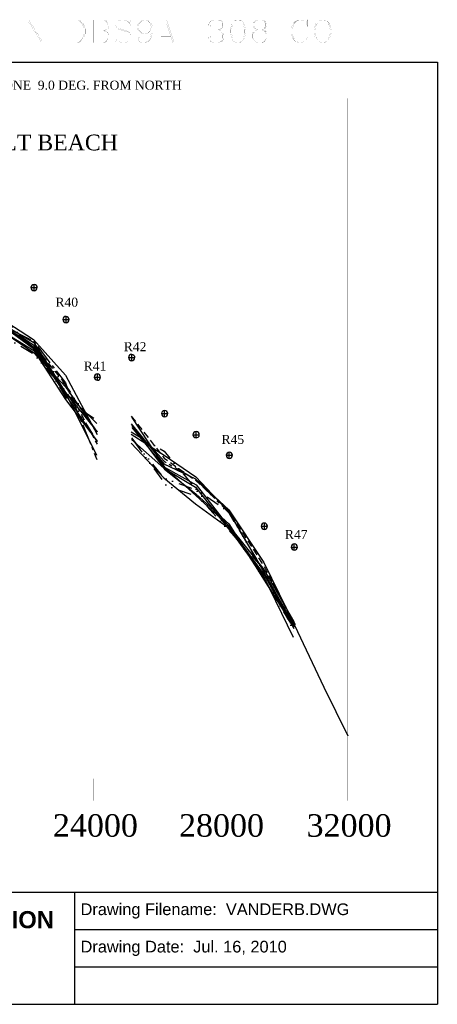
# Model space of a CAD drawing. Extents: x 926 to 14824, y -81 to 10853.
# Tile 2 of 2: x 10184 to 14824, y -81 to 10853. Entities that reach past the tile are written whole.
import ezdxf

# ---------------------------------------------------------------- set-up
doc = ezdxf.new("R2010")
doc.units = 0
doc.header["$LTSCALE"] = 300
doc.header["$MEASUREMENT"] = 0
for name, pattern in [('CENTER2', [1.125, 0.75, -0.125, 0.125, -0.125]), ('DASHED2', [0.375, 0.25, -0.125]), ('DIVIDE', [1.25, 0.5, -0.25, 0, -0.25, 0, -0.25])]:
    doc.linetypes.add(name, pattern=pattern)
doc.layers.get('0').update_dxf_attribs({"linetype": 'CONTINUOUS'})
for name, color, linetype in [('1988-03-DEP-MHW', 7, 'CONTINUOUS'), ('1997-05-CTC-MHW-18MOS', 5, 'DIVIDE'), ('1998-06-CTC-MHW-24MOS', 6, 'CONTINUOUS'), ('1999-06-CTC-MHW-36MOS', 8, 'DIVIDE'), ('2000-06-CEC-MHW-48MOS', 30, 'CONTINUOUS'), ('2001-06-ABB-MHW-60MOS', 1, 'CONTINUOUS'), ('2003-06-CPE-MHW-ANNUAL', 5, 'CONTINUOUS'), ('2005-09 CPE MHW PRE-C', 7, 'CONTINUOUS'), ('2006-06 CPE MHW POST-C', 3, 'DIVIDE'), ('2007-06 CPE MHW 1-YR', 4, 'CONTINUOUS'), ('2008-09 CPE MHW 2-YR', 6, 'DASHED2'), ('2009-07 CPE MHW 3-YR', 8, 'CENTER2'), ('DEP-MONUMENTS', 7, 'CONTINUOUS'), ('LABELS-GENERAL', 7, 'CONTINUOUS'), ('SIGNATURE', 7, 'CONTINUOUS')]:
    doc.layers.add(name, color=color, linetype=linetype)
doc.styles.get("Standard").update_dxf_attribs({"font": 'times.ttf'})
doc.styles.add('STYLE1', font='arial.ttf')

msp = doc.modelspace()

# ---------------------------------------------------------------- linework, layer by layer
at = {"color": 7, "linetype": 'Continuous', "const_width": 1}
for points in [[(10237, 10850), (10285, 10850)], [(10237, 10850), (10285, 10850)], [(10273, 10850), (10273, 10598)], [(10273, 10850), (10273, 10598)], [(10285, 10850), (10429, 10622)], [(10285, 10850), (10429, 10622)], [(10285, 10826), (10429, 10598)], [(10285, 10826), (10429, 10598)], [(10393, 10850), (10465, 10850)], [(10393, 10850), (10465, 10850)], [(10429, 10850), (10429, 10598)], [(10429, 10850), (10429, 10598)], [(10707, 10850), (10827, 10850), (10863, 10838), (10887, 10814), (10899, 10790), (10911, 10754), (10911, 10694), (10899, 10658), (10887, 10634), (10863, 10610), (10827, 10598), (10707, 10598)], [(10707, 10850), (10827, 10850), (10863, 10838), (10887, 10814), (10899, 10790), (10911, 10754), (10911, 10694), (10899, 10658), (10887, 10634), (10863, 10610), (10827, 10598), (10707, 10598)], [(10743, 10850), (10743, 10598)], [(10743, 10850), (10743, 10598)], [(10755, 10850), (10755, 10598)], [(10755, 10850), (10755, 10598)], [(10827, 10850), (10851, 10838), (10875, 10814), (10887, 10790), (10899, 10754), (10899, 10694), (10887, 10658), (10875, 10634), (10851, 10610), (10827, 10598)], [(10827, 10850), (10851, 10838), (10875, 10814), (10887, 10790), (10899, 10754), (10899, 10694), (10887, 10658), (10875, 10634), (10851, 10610), (10827, 10598)], [(10972, 10850), (11116, 10850), (11152, 10838), (11164, 10826), (11176, 10802), (11176, 10778), (11164, 10754), (11152, 10742), (11116, 10730)], [(10972, 10850), (11116, 10850), (11152, 10838), (11164, 10826), (11176, 10802), (11176, 10778), (11164, 10754), (11152, 10742), (11116, 10730)], [(11008, 10850), (11008, 10598)], [(11008, 10850), (11008, 10598)], [(11020, 10850), (11020, 10598)], [(11020, 10850), (11020, 10598)], [(11116, 10850), (11140, 10838), (11152, 10826), (11164, 10802), (11164, 10778), (11152, 10754), (11140, 10742), (11116, 10730)], [(11116, 10850), (11140, 10838), (11152, 10826), (11164, 10802), (11164, 10778), (11152, 10754), (11140, 10742), (11116, 10730)], [(11405, 10814), (11417, 10850), (11417, 10778), (11405, 10814), (11381, 10838), (11345, 10850), (11309, 10850), (11273, 10838), (11249, 10814), (11249, 10790), (11261, 10766), (11273, 10754), (11297, 10742), (11369, 10718), (11393, 10706), (11417, 10682)], [(11405, 10814), (11417, 10850), (11417, 10778), (11405, 10814), (11381, 10838), (11345, 10850), (11309, 10850), (11273, 10838), (11249, 10814), (11249, 10790), (11261, 10766), (11273, 10754), (11297, 10742), (11369, 10718), (11393, 10706), (11417, 10682)], [(11646, 10766), (11634, 10730), (11610, 10706), (11574, 10694), (11562, 10694), (11526, 10706), (11502, 10730), (11490, 10766), (11490, 10778), (11502, 10814), (11526, 10838), (11562, 10850), (11586, 10850), (11622, 10838), (11646, 10814), (11658, 10778), (11658, 10706), (11646, 10658), (11634, 10634), (11610, 10610), (11574, 10598), (11538, 10598), (11514, 10610), (11502, 10634), (11502, 10646), (11514, 10658), (11526, 10646), (11514, 10634)], [(11646, 10766), (11634, 10730), (11610, 10706), (11574, 10694), (11562, 10694), (11526, 10706), (11502, 10730), (11490, 10766), (11490, 10778), (11502, 10814), (11526, 10838), (11562, 10850), (11586, 10850), (11622, 10838), (11646, 10814), (11658, 10778), (11658, 10706), (11646, 10658), (11634, 10634), (11610, 10610), (11574, 10598), (11538, 10598), (11514, 10610), (11502, 10634), (11502, 10646), (11514, 10658), (11526, 10646), (11514, 10634)], [(11562, 10694), (11538, 10706), (11514, 10730), (11502, 10766), (11502, 10778), (11514, 10814), (11538, 10838), (11562, 10850)], [(11562, 10694), (11538, 10706), (11514, 10730), (11502, 10766), (11502, 10778), (11514, 10814), (11538, 10838), (11562, 10850)], [(11586, 10850), (11610, 10838), (11634, 10814), (11646, 10778), (11646, 10706), (11634, 10658), (11622, 10634), (11598, 10610), (11574, 10598)], [(11586, 10850), (11610, 10838), (11634, 10814), (11646, 10778), (11646, 10706), (11634, 10658), (11622, 10634), (11598, 10610), (11574, 10598)], [(11815, 10850), (11731, 10598)], [(11815, 10850), (11731, 10598)], [(11815, 10850), (11899, 10598)], [(11815, 10850), (11899, 10598)], [(12297, 10802), (12309, 10790), (12297, 10778), (12285, 10790), (12285, 10802), (12297, 10826), (12309, 10838), (12345, 10850), (12393, 10850), (12429, 10838), (12441, 10814), (12441, 10778), (12429, 10754), (12393, 10742), (12357, 10742)], [(12297, 10802), (12309, 10790), (12297, 10778), (12285, 10790), (12285, 10802), (12297, 10826), (12309, 10838), (12345, 10850), (12393, 10850), (12429, 10838), (12441, 10814), (12441, 10778), (12429, 10754), (12393, 10742), (12357, 10742)], [(12393, 10850), (12417, 10838), (12429, 10814), (12429, 10778), (12417, 10754), (12393, 10742)], [(12393, 10850), (12417, 10838), (12429, 10814), (12429, 10778), (12417, 10754), (12393, 10742)], [(12598, 10850), (12562, 10838), (12538, 10802), (12526, 10742), (12526, 10706), (12538, 10646), (12562, 10610), (12598, 10598), (12622, 10598), (12658, 10610), (12682, 10646), (12694, 10706), (12694, 10742), (12682, 10802), (12658, 10838), (12622, 10850), (12598, 10850)], [(12598, 10850), (12562, 10838), (12538, 10802), (12526, 10742), (12526, 10706), (12538, 10646), (12562, 10610), (12598, 10598), (12622, 10598), (12658, 10610), (12682, 10646), (12694, 10706), (12694, 10742), (12682, 10802), (12658, 10838), (12622, 10850), (12598, 10850)], [(12598, 10850), (12574, 10838), (12562, 10826), (12550, 10802), (12538, 10742), (12538, 10706), (12550, 10646), (12562, 10622), (12574, 10610), (12598, 10598)], [(12598, 10850), (12574, 10838), (12562, 10826), (12550, 10802), (12538, 10742), (12538, 10706), (12550, 10646), (12562, 10622), (12574, 10610), (12598, 10598)], [(12622, 10598), (12646, 10610), (12658, 10622), (12670, 10646), (12682, 10706), (12682, 10742), (12670, 10802), (12658, 10826), (12646, 10838), (12622, 10850)], [(12622, 10598), (12646, 10610), (12658, 10622), (12670, 10646), (12682, 10706), (12682, 10742), (12670, 10802), (12658, 10826), (12646, 10838), (12622, 10850)], [(12827, 10850), (12791, 10838), (12779, 10814), (12779, 10778), (12791, 10754), (12827, 10742), (12875, 10742), (12911, 10754), (12923, 10778), (12923, 10814), (12911, 10838), (12875, 10850), (12827, 10850)], [(12827, 10850), (12791, 10838), (12779, 10814), (12779, 10778), (12791, 10754), (12827, 10742), (12875, 10742), (12911, 10754), (12923, 10778), (12923, 10814), (12911, 10838), (12875, 10850), (12827, 10850)], [(12827, 10850), (12803, 10838), (12791, 10814), (12791, 10778), (12803, 10754), (12827, 10742)], [(12827, 10850), (12803, 10838), (12791, 10814), (12791, 10778), (12803, 10754), (12827, 10742)], [(12875, 10742), (12899, 10754), (12911, 10778), (12911, 10814), (12899, 10838), (12875, 10850)], [(12875, 10742), (12899, 10754), (12911, 10778), (12911, 10814), (12899, 10838), (12875, 10850)], [(13369, 10814), (13381, 10778), (13381, 10850), (13369, 10814), (13345, 10838), (13309, 10850), (13285, 10850), (13249, 10838), (13225, 10814), (13213, 10790), (13201, 10754), (13201, 10694), (13213, 10658), (13225, 10634), (13249, 10610), (13285, 10598), (13309, 10598), (13345, 10610), (13369, 10634), (13381, 10658)], [(13369, 10814), (13381, 10778), (13381, 10850), (13369, 10814), (13345, 10838), (13309, 10850), (13285, 10850), (13249, 10838), (13225, 10814), (13213, 10790), (13201, 10754), (13201, 10694), (13213, 10658), (13225, 10634), (13249, 10610), (13285, 10598), (13309, 10598), (13345, 10610), (13369, 10634), (13381, 10658)], [(13285, 10850), (13261, 10838), (13237, 10814), (13225, 10790), (13213, 10754), (13213, 10694), (13225, 10658), (13237, 10634), (13261, 10610), (13285, 10598)], [(13285, 10850), (13261, 10838), (13237, 10814), (13225, 10790), (13213, 10754), (13213, 10694), (13225, 10658), (13237, 10634), (13261, 10610), (13285, 10598)], [(13538, 10850), (13502, 10838), (13478, 10814), (13466, 10790), (13454, 10742), (13454, 10706), (13466, 10658), (13478, 10634), (13502, 10610), (13538, 10598), (13562, 10598), (13598, 10610), (13622, 10634), (13634, 10658), (13646, 10706), (13646, 10742), (13634, 10790), (13622, 10814), (13598, 10838), (13562, 10850), (13538, 10850)], [(13538, 10850), (13502, 10838), (13478, 10814), (13466, 10790), (13454, 10742), (13454, 10706), (13466, 10658), (13478, 10634), (13502, 10610), (13538, 10598), (13562, 10598), (13598, 10610), (13622, 10634), (13634, 10658), (13646, 10706), (13646, 10742), (13634, 10790), (13622, 10814), (13598, 10838), (13562, 10850), (13538, 10850)], [(13538, 10850), (13514, 10838), (13490, 10814), (13478, 10790), (13466, 10742), (13466, 10706), (13478, 10658), (13490, 10634), (13514, 10610), (13538, 10598)], [(13538, 10850), (13514, 10838), (13490, 10814), (13478, 10790), (13466, 10742), (13466, 10706), (13478, 10658), (13490, 10634), (13514, 10610), (13538, 10598)], [(13562, 10598), (13586, 10610), (13610, 10634), (13622, 10658), (13634, 10706), (13634, 10742), (13622, 10790), (13610, 10814), (13586, 10838), (13562, 10850)], [(13562, 10598), (13586, 10610), (13610, 10634), (13622, 10658), (13634, 10706), (13634, 10742), (13622, 10790), (13610, 10814), (13586, 10838), (13562, 10850)], [(11020, 10730), (11116, 10730), (11152, 10718), (11164, 10706), (11176, 10682), (11176, 10646), (11164, 10622), (11152, 10610), (11116, 10598), (10972, 10598)], [(11020, 10730), (11116, 10730), (11152, 10718), (11164, 10706), (11176, 10682), (11176, 10646), (11164, 10622), (11152, 10610), (11116, 10598), (10972, 10598)], [(11116, 10730), (11140, 10718), (11152, 10706), (11164, 10682), (11164, 10646), (11152, 10622), (11140, 10610), (11116, 10598)], [(11116, 10730), (11140, 10718), (11152, 10706), (11164, 10682), (11164, 10646), (11152, 10622), (11140, 10610), (11116, 10598)], [(11249, 10790), (11273, 10766), (11297, 10754), (11369, 10730), (11393, 10718), (11405, 10706), (11417, 10682), (11417, 10634), (11393, 10610), (11357, 10598), (11321, 10598), (11285, 10610), (11261, 10634), (11249, 10670), (11249, 10598), (11261, 10634)], [(11249, 10790), (11273, 10766), (11297, 10754), (11369, 10730), (11393, 10718), (11405, 10706), (11417, 10682), (11417, 10634), (11393, 10610), (11357, 10598), (11321, 10598), (11285, 10610), (11261, 10634), (11249, 10670), (11249, 10598), (11261, 10634)], [(11815, 10814), (11887, 10598)], [(11815, 10814), (11887, 10598)], [(12393, 10742), (12417, 10730), (12441, 10706), (12453, 10682), (12453, 10646), (12441, 10622), (12429, 10610), (12393, 10598), (12345, 10598), (12309, 10610), (12297, 10622), (12285, 10646), (12285, 10658), (12297, 10670), (12309, 10658), (12297, 10646)], [(12393, 10742), (12417, 10730), (12441, 10706), (12453, 10682), (12453, 10646), (12441, 10622), (12429, 10610), (12393, 10598), (12345, 10598), (12309, 10610), (12297, 10622), (12285, 10646), (12285, 10658), (12297, 10670), (12309, 10658), (12297, 10646)], [(12429, 10718), (12441, 10682), (12441, 10646), (12429, 10622), (12417, 10610), (12393, 10598)], [(12429, 10718), (12441, 10682), (12441, 10646), (12429, 10622), (12417, 10610), (12393, 10598)], [(12827, 10742), (12791, 10730), (12779, 10718), (12767, 10694), (12767, 10646), (12779, 10622), (12791, 10610), (12827, 10598), (12875, 10598), (12911, 10610), (12923, 10622), (12935, 10646), (12935, 10694), (12923, 10718), (12911, 10730), (12875, 10742)], [(12827, 10742), (12791, 10730), (12779, 10718), (12767, 10694), (12767, 10646), (12779, 10622), (12791, 10610), (12827, 10598), (12875, 10598), (12911, 10610), (12923, 10622), (12935, 10646), (12935, 10694), (12923, 10718), (12911, 10730), (12875, 10742)], [(12827, 10742), (12803, 10730), (12791, 10718), (12779, 10694), (12779, 10646), (12791, 10622), (12803, 10610), (12827, 10598)], [(12827, 10742), (12803, 10730), (12791, 10718), (12779, 10694), (12779, 10646), (12791, 10622), (12803, 10610), (12827, 10598)], [(12875, 10598), (12899, 10610), (12911, 10622), (12923, 10646), (12923, 10694), (12911, 10718), (12899, 10730), (12875, 10742)], [(12875, 10598), (12899, 10610), (12911, 10622), (12923, 10646), (12923, 10694), (12911, 10718), (12899, 10730), (12875, 10742)], [(11755, 10670), (11863, 10670)], [(11755, 10670), (11863, 10670)], [(11984, 10706), (12200, 10706)], [(11984, 10706), (12200, 10706)], [(10237, 10598), (10309, 10598)], [(10237, 10598), (10309, 10598)], [(11707, 10598), (11779, 10598)], [(11707, 10598), (11779, 10598)], [(11851, 10598), (11923, 10598)], [(11851, 10598), (11923, 10598)]]:
    msp.add_lwpolyline(points, dxfattribs=at)
at = {"layer": '1988-03-DEP-MHW', "flags": 128}
for points in [[(2779, 4533), (3154, 5243), (3519, 5612), (3881, 5872), (4248, 6212), (4603, 6572), (4968, 7099), (5336, 7474), (5687, 7709), (6034, 7842), (6456, 7746), (6759, 7683), (7119, 7690), (7483, 7639), (7836, 7596), (8191, 7733), (8553, 7863), (8907, 7905), (9260, 7790), (9630, 7518), (9976, 7468), (10336, 7203), (10690, 6716), (11038, 6019)], [(11424, 6151), (11786, 5766), (12136, 5475), (12505, 5210), (12895, 4666), (13224, 3996)]]:
    msp.add_lwpolyline(points, dxfattribs=at)
at = {"layer": '1997-05-CTC-MHW-18MOS', "flags": 128}
for points in [[(8908, 7961), (9261, 7868), (9631, 7638), (9975, 7357), (10336, 7145), (10690, 6734), (11040, 6176)], [(11425, 6209), (11786, 5761), (12138, 5635), (12505, 5237), (12895, 4645), (13225, 4096)]]:
    msp.add_lwpolyline(points, dxfattribs=at)
at = {"layer": '1998-06-CTC-MHW-24MOS', "flags": 128}
for points in [[(2783, 4870), (3151, 5010), (3516, 5332), (3879, 5663), (4247, 6064), (4602, 6487), (4968, 6857), (5332, 7113), (5683, 7291), (6035, 7482), (6451, 7419), (6757, 7500), (7119, 7663), (7484, 7673), (7837, 7713), (8191, 7822), (8554, 7963), (8908, 8001), (9261, 7883), (9632, 7702), (9976, 7470), (10337, 7243), (10690, 6716), (11042, 6368)], [(11425, 6190), (11787, 5874), (12138, 5663), (12505, 5200), (12896, 4697), (13225, 4107)]]:
    msp.add_lwpolyline(points, dxfattribs=at)
at = {"layer": '1999-06-CTC-MHW-36MOS', "flags": 128}
for points in [[(2785, 4814), (3156, 5039), (3520, 5299), (3885, 5637), (4253, 6014), (4610, 6438), (4978, 6850), (5343, 7148), (5694, 7283), (6047, 7445), (6465, 7466), (6771, 7476), (7134, 7658), (7501, 7651), (7855, 7744), (8211, 7839), (8574, 7951), (8929, 8001), (9283, 7851), (9656, 7713), (10000, 7476), (10362, 7223), (10715, 6629), (11070, 6384)], [(11453, 6172), (11815, 5678), (12168, 5555), (12536, 5152), (12929, 4711), (13259, 4112)]]:
    msp.add_lwpolyline(points, dxfattribs=at)
at = {"layer": '2000-06-CEC-MHW-48MOS', "flags": 128}
for points in [[(2781, 4705), (3152, 5035), (3516, 5352), (3880, 5727), (4247, 6064), (4603, 6492), (4969, 6896), (5333, 7142), (5684, 7330), (6036, 7494), (6453, 7422), (6758, 7479), (7120, 7652), (7485, 7626), (7840, 7727), (8194, 7848), (8557, 7983), (8911, 7987), (9264, 7902), (9636, 7750), (9979, 7477), (10340, 7217), (10693, 6689), (11043, 6164)], [(11429, 6326), (11791, 5883), (12141, 5571), (12509, 5231), (12901, 4745), (13230, 4170)]]:
    msp.add_lwpolyline(points, dxfattribs=at)
at = {"layer": '2001-06-ABB-MHW-60MOS', "flags": 128}
for points in [[(2782, 4802), (3153, 5096), (3516, 5354), (3880, 5718), (4247, 6055), (4602, 6452), (4969, 6890), (5334, 7203), (5685, 7382), (6036, 7547), (6409, 7646), (6759, 7506), (7121, 7669), (7487, 7791), (7841, 7856), (8195, 7946), (8557, 8054), (8912, 8061), (9263, 7825), (9635, 7672), (9979, 7484), (10341, 7270), (10693, 6712), (11044, 6277)], [(11429, 6348), (11791, 5861), (12141, 5587), (12509, 5253), (12900, 4628), (13230, 4108)]]:
    msp.add_lwpolyline(points, dxfattribs=at)
at = {"layer": '2003-06-CPE-MHW-ANNUAL', "flags": 128}
for points in [[(2782, 4774), (3151, 4990), (3516, 5345), (3879, 5612), (4247, 6028), (4603, 6457), (4969, 6899), (5335, 7292), (5685, 7430), (6036, 7581), (6410, 7709), (6759, 7581), (7120, 7627), (7486, 7681), (7839, 7716), (8195, 7880), (8557, 8000), (8911, 8030), (9264, 7914), (9635, 7725), (9978, 7401), (10340, 7180), (10693, 6636), (11043, 6172)], [(11430, 6434), (11791, 5885), (12143, 5687), (12509, 5223), (12900, 4690), (13229, 4091)]]:
    msp.add_lwpolyline(points, dxfattribs=at)
at = {"layer": '2005-09 CPE MHW PRE-C', "flags": 128}
for points in [[(2780, 4909), (3151, 5271), (3515, 5527), (3878, 5813), (4244, 6060), (4588, 6547), (4956, 6899), (5338, 7357), (5684, 7513), (6037, 7729), (6458, 7599), (6758, 7705), (7118, 7721), (7484, 7747), (7837, 7817), (8196, 7901), (8559, 8120), (8909, 8135), (9262, 7992), (9633, 7811), (9977, 7534), (10338, 7300), (10692, 6907), (11045, 6248)], [(11421, 6252), (11790, 6018), (12141, 5777), (12508, 5388), (12895, 4719), (13236, 4118)]]:
    msp.add_lwpolyline(points, dxfattribs=at)
at = {"layer": '2006-06 CPE MHW POST-C', "flags": 128}
for points in [[(2780, 4855), (3152, 5334), (3515, 5501), (3877, 5737), (4244, 6067), (4586, 6418), (4955, 6823), (5335, 7115), (5681, 7300), (6034, 7462), (6455, 7381), (6754, 7374), (7116, 7540), (7483, 7614), (7835, 7627), (8195, 7831), (8558, 7965), (8907, 7964), (9261, 7885), (9633, 7756), (9977, 7551), (10337, 7211), (10691, 6796), (11045, 6283)], [(11422, 6275), (11790, 6060), (12139, 5644), (12508, 5386), (12895, 4721), (13235, 4053)]]:
    msp.add_lwpolyline(points, dxfattribs=at)
at = {"layer": '2007-06 CPE MHW 1-YR', "flags": 128}
for points in [[(2776, 4531), (3147, 4915), (3514, 5482), (3878, 5753), (4243, 5994), (4586, 6384), (4954, 6791), (5335, 7108), (5681, 7297), (6034, 7496), (6456, 7452), (6755, 7490), (7117, 7592), (7483, 7660), (7836, 7699), (8196, 7876), (8557, 7945), (8908, 7990), (9261, 7904), (9632, 7722), (9976, 7407), (10336, 7156), (10691, 6775), (11045, 6271)], [(11423, 6365), (11789, 5919)], [(12140, 5751), (11789, 5919)], [(12140, 5751), (12508, 5411), (12896, 4825), (13236, 4131), (13562, 3442), (13831, 2899)]]:
    msp.add_lwpolyline(points, dxfattribs=at)
at = {"layer": '2008-09 CPE MHW 2-YR', "flags": 128}
for points in [[(2777, 4654), (3149, 5081), (3514, 5425), (3877, 5708), (4244, 6038), (4587, 6453), (4955, 6877), (5337, 7232), (5683, 7423), (6035, 7578), (6457, 7521), (6756, 7564), (7118, 7705), (7483, 7686), (7837, 7778), (8196, 7867), (8558, 8052), (8909, 8089), (9262, 7971), (9633, 7761), (9976, 7464), (10337, 7242), (10691, 6805), (11044, 6138)], [(11424, 6449), (11789, 5985), (12140, 5736), (12508, 5398), (12895, 4788), (13236, 4131)]]:
    msp.add_lwpolyline(points, dxfattribs=at)
at = {"layer": '2009-07 CPE MHW 3-YR', "flags": 128}
for points in [[(4244, 6040), (4587, 6441), (4964, 6897), (5337, 7234), (5683, 7425), (6042, 7597), (6454, 7539), (6756, 7551), (7117, 7623), (7482, 7592), (7836, 7684), (8195, 7823), (8558, 8020), (8908, 8010), (9261, 7954), (9632, 7726), (9976, 7464), (10337, 7284), (10691, 6820), (11042, 5969)], [(11428, 6347), (11789, 5949), (12140, 5748), (12508, 5378), (12895, 4721), (13236, 4109)]]:
    msp.add_lwpolyline(points, dxfattribs=at)
at = {"layer": 'DEP-MONUMENTS', "color": 1, "linetype": 'Continuous'}
for p, q in [((10314, 7878), (10374, 7878)), ((10344, 7848), (10344, 7908)), ((10699, 7493), (10699, 7553)), ((10669, 7523), (10729, 7523)), ((11429, 7071), (11429, 7131)), ((11399, 7101), (11459, 7101)), ((11047, 6854), (11047, 6914)), ((11017, 6884), (11077, 6884)), ((11764, 6479), (11824, 6479)), ((11794, 6449), (11794, 6509)), ((12114, 6244), (12174, 6244)), ((12144, 6214), (12144, 6274)), ((12483, 6016), (12543, 6016)), ((12513, 5986), (12513, 6046)), ((12902, 5198), (12902, 5258)), ((12872, 5228), (12932, 5228)), ((13205, 4997), (13265, 4997)), ((13235, 4967), (13235, 5027))]:
    msp.add_line(p, q, dxfattribs=at)
at = {"layer": 'DEP-MONUMENTS', "color": 7, "linetype": 'Continuous'}
for centre in [(10344, 7878), (10699, 7523), (11429, 7101), (11047, 6884), (11794, 6479), (12144, 6244), (12513, 6016), (12902, 5228), (13235, 4997)]:
    msp.add_arc(centre, 35, 0, 359, dxfattribs=at)
at = {"layer": 'LABELS-GENERAL', "color": 7, "linetype": 'Continuous', "const_width": 1}
for points in [[(2555, 9981), (13826, 9981)], [(13826, 2303), (13826, 9981)], [(11008, 2425), (11008, 2181)], [(12417, 2425), (12417, 2181)], [(13826, 2425), (13826, 2181)], [(2555, 2303), (13826, 2303)]]:
    msp.add_lwpolyline(points, dxfattribs=at)
at = {"layer": 'SIGNATURE', "color": 7, "linetype": 'Continuous'}
for p, q in [((7875, 1164), (14824, 1164)), ((10797, 334), (10797, 1164)), ((10797, 749), (14824, 749)), ((10797, -81), (10797, 334)), ((10797, 334), (14824, 334)), ((7875, -81), (14824, -81))]:
    msp.add_line(p, q, dxfattribs=at)
for points in [[(926, 10383), (14824, 10383)], [(14824, 10383), (14824, -81)]]:
    msp.add_lwpolyline(points, dxfattribs=at)

# ---------------------------------------------------------------- texts
at = {"layer": 'DEP-MONUMENTS', "color": 7, "linetype": 'Continuous'}
for s, p in [('R40', (10581, 7666)), ('R42', (11340, 7172)), ('R41', (10895, 6957)), ('R45', (12426, 6142)), ('R47', (13130, 5086))]:
    msp.add_text(s, height=100, dxfattribs=at).set_placement(p)
at = {"layer": 'LABELS-GENERAL', "color": 7, "linetype": 'Continuous'}
for s, height, p in [('MHW= +1.6 FT. NGVD   BASE ORGIN:  N=710300   E=227100  NAD27/79 FL-E ZONE  9.0 DEG. FROM NORTH', 100, (4733, 10076)), ('VANDERBILT BEACH', 175, (8625, 9402))]:
    msp.add_text(s, height=height, dxfattribs=at).set_placement(p)
at = {"layer": 'LABELS-GENERAL'}
for s, p in [('24000', (10553, 1780)), ('28000', (11954, 1780)), ('32000', (13371, 1780))]:
    msp.add_text(s, height=250, dxfattribs=at).set_placement(p)
at = {"layer": 'SIGNATURE', "color": 7, "linetype": 'Continuous', "char_height": 130, "width": 4026.97, "attachment_point": 4, "style": 'STYLE1'}
for s, insert in [('Drawing Filename:  VANDERB.DWG', (10860, 955)), ('Drawing Date:  Jul. 16, 2010', (10860, 540))]:
    msp.add_mtext(s, dxfattribs=dict(at, insert=insert))
at = {"layer": 'SIGNATURE', "color": 7, "linetype": 'Continuous', "insert": (7875, 541), "char_height": 190, "width": 5735.5, "attachment_point": 5}
msp.add_mtext('{\\fArial|b1|i0|c0|p34;COLLIER COUNTY BEACH RESTORATION\\PCOLLIER COUNTY, FLORIDA\\PDBS9A-308 & 0222355-001JC}', dxfattribs=at)

doc.saveas('drawing.dxf')
